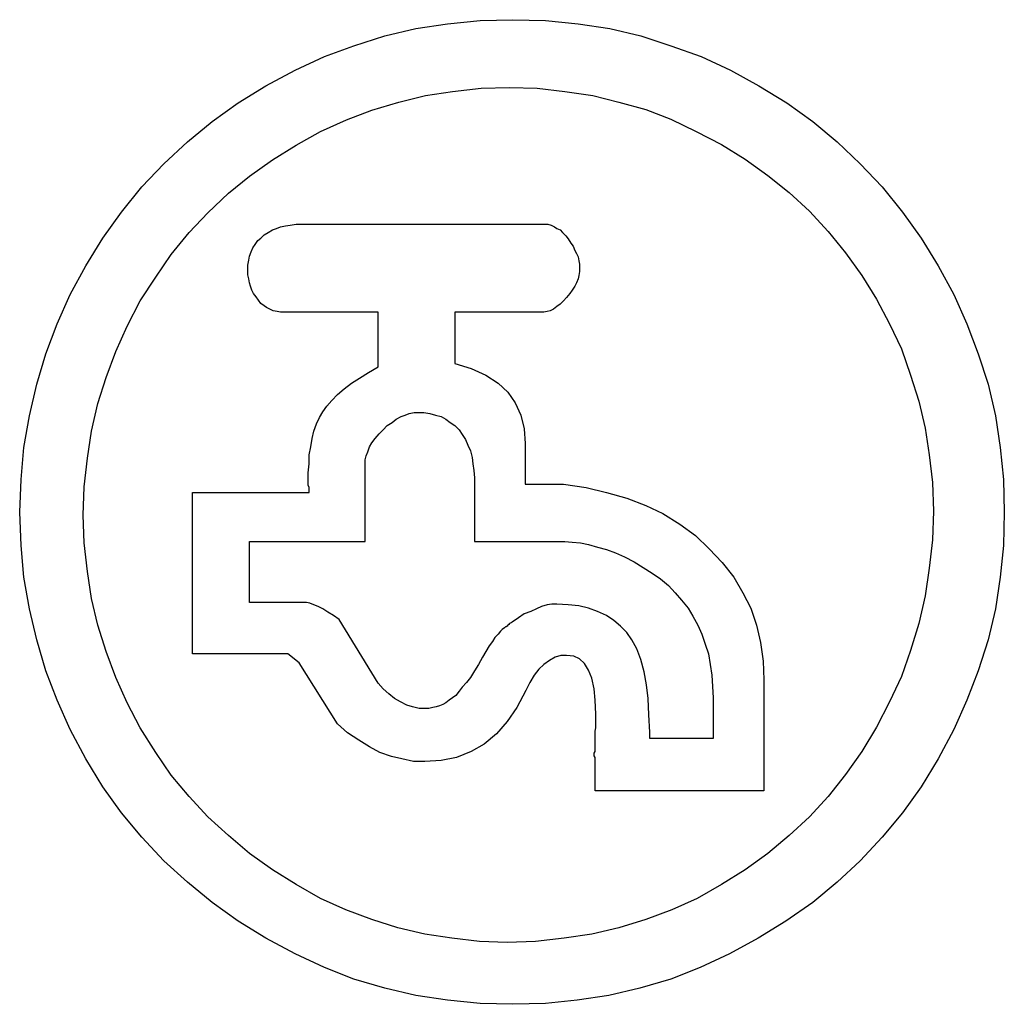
# Model space of a CAD drawing. Extents: x 0.4 to 23.7, y -0.5 to 2.1.
# Tile 4 of 5: x 18.8 to 21.2, y -0.4 to 2. Entities that reach past the tile are written whole.
import ezdxf

# ---------------------------------------------------------------- set-up
doc = ezdxf.new("R2010")
doc.units = 0

msp = doc.modelspace()

# ---------------------------------------------------------------- linework, layer by layer
at = {"color": 0}
for p, q in [((19.77344, 1.972656, 0.5), (19.84961, 1.984375, 0.5)), ((19.84961, 1.984375, 0.5), (19.92773, 1.992188, 0.5)), ((19.92773, 1.992188, 0.5), (20.00586, 1.994141, 0.5)), ((20.00586, 1.994141, 0.5), (20.08398, 1.992188, 0.5)), ((20.08398, 1.992188, 0.5), (20.16211, 1.984375, 0.5)), ((20.16211, 1.984375, 0.5), (20.23828, 1.972656, 0.5)), ((19.69922, 1.955078, 0.5), (19.77344, 1.972656, 0.5)), ((20.23828, 1.972656, 0.5), (20.3125, 1.955078, 0.5)), ((19.625, 1.931641, 0.5), (19.69922, 1.955078, 0.5)), ((20.3125, 1.955078, 0.5), (20.38477, 1.931641, 0.5)), ((19.55469, 1.90625, 0.5), (19.625, 1.931641, 0.5)), ((20.38477, 1.931641, 0.5), (20.45703, 1.90625, 0.5)), ((19.48438, 1.873047, 0.5), (19.55469, 1.90625, 0.5)), ((20.45703, 1.90625, 0.5), (20.52734, 1.873047, 0.5)), ((19.41406, 1.835938, 0.5), (19.48438, 1.873047, 0.5)), ((20.52734, 1.873047, 0.5), (20.5957, 1.835938, 0.5)), ((19.34766, 1.794922, 0.5), (19.41406, 1.835938, 0.5)), ((19.79688, 1.8125, 0.5), (19.86133, 1.822266, 0.5)), ((19.86133, 1.822266, 0.5), (19.92969, 1.830078, 0.5)), ((19.92969, 1.830078, 0.5), (19.99805, 1.832031, 0.5)), ((19.99805, 1.832031, 0.5), (20.06445, 1.830078, 0.5)), ((20.06445, 1.830078, 0.5), (20.13086, 1.822266, 0.5)), ((20.13086, 1.822266, 0.5), (20.19727, 1.8125, 0.5)), ((20.5957, 1.835938, 0.5), (20.66211, 1.794922, 0.5)), ((19.28516, 1.75, 0.5), (19.34766, 1.794922, 0.5)), ((19.66797, 1.777344, 0.5), (19.73242, 1.796875, 0.5)), ((19.73242, 1.796875, 0.5), (19.79688, 1.8125, 0.5)), ((20.19727, 1.8125, 0.5), (20.25977, 1.796875, 0.5)), ((20.25977, 1.796875, 0.5), (20.32422, 1.779297, 0.5)), ((20.66211, 1.794922, 0.5), (20.72461, 1.75, 0.5)), ((19.60742, 1.753906, 0.5), (19.66797, 1.777344, 0.5)), ((20.32422, 1.779297, 0.5), (20.38477, 1.755859, 0.5)), ((19.22656, 1.701172, 0.5), (19.28516, 1.75, 0.5)), ((19.54492, 1.726563, 0.5), (19.60742, 1.753906, 0.5)), ((20.38477, 1.755859, 0.5), (20.44531, 1.726563, 0.5)), ((20.72461, 1.75, 0.5), (20.7832, 1.701172, 0.5)), ((19.48633, 1.693359, 0.5), (19.54492, 1.726563, 0.5)), ((20.44531, 1.726563, 0.5), (20.50586, 1.695313, 0.5)), ((19.16992, 1.648438, 0.5), (19.22656, 1.701172, 0.5)), ((20.7832, 1.701172, 0.5), (20.83789, 1.648438, 0.5)), ((19.42969, 1.658203, 0.5), (19.48633, 1.693359, 0.5)), ((20.50586, 1.695313, 0.5), (20.5625, 1.660156, 0.5)), ((19.375, 1.619141, 0.5), (19.42969, 1.658203, 0.5)), ((20.5625, 1.660156, 0.5), (20.61719, 1.621094, 0.5)), ((19.11719, 1.59375, 0.5), (19.16992, 1.648438, 0.5)), ((20.83789, 1.648438, 0.5), (20.89063, 1.59375, 0.5)), ((19.32422, 1.578125, 0.5), (19.375, 1.619141, 0.5)), ((20.61719, 1.621094, 0.5), (20.66797, 1.580078, 0.5)), ((19.06836, 1.533203, 0.5), (19.11719, 1.59375, 0.5)), ((20.89063, 1.59375, 0.5), (20.93945, 1.533203, 0.5)), ((19.27539, 1.53125, 0.5), (19.32422, 1.578125, 0.5)), ((20.66797, 1.580078, 0.5), (20.7168, 1.535156, 0.5)), ((20.7168, 1.535156, 0.5), (20.76172, 1.486328, 0.5)), ((19.02344, 1.470703, 0.5), (19.06836, 1.533203, 0.5)), ((19.23047, 1.484375, 0.5), (19.27539, 1.53125, 0.5)), ((20.93945, 1.533203, 0.5), (20.98438, 1.470703, 0.5)), ((19.41992, 1.484375, 0.5), (19.42969, 1.490234, 0.5)), ((19.42969, 1.490234, 0.5), (19.43945, 1.494141, 0.5)), ((19.43945, 1.494141, 0.5), (19.44922, 1.498047, 0.5)), ((19.44922, 1.498047, 0.5), (19.46094, 1.5, 0.5)), ((19.46094, 1.5, 0.5), (19.47266, 1.501953, 0.5)), ((19.47266, 1.501953, 0.5), (19.48633, 1.503906, 0.5)), ((19.48633, 1.503906, 0.5), (20.08398, 1.503906, 0.5)), ((20.08398, 1.503906, 0.5), (20.08984, 1.503906, 0.5)), ((20.08984, 1.503906, 0.5), (20.09766, 1.501953, 0.5)), ((20.09766, 1.501953, 0.5), (20.10547, 1.498047, 0.5)), ((20.10547, 1.498047, 0.5), (20.11133, 1.494141, 0.5)), ((20.11133, 1.494141, 0.5), (20.11914, 1.490234, 0.5)), ((20.11914, 1.490234, 0.5), (20.125, 1.484375, 0.5)), ((18.98242, 1.404297, 0.5), (19.02344, 1.470703, 0.5)), ((19.1875, 1.431641, 0.5), (19.23047, 1.484375, 0.5)), ((19.38867, 1.455078, 0.5), (19.39453, 1.464844, 0.5)), ((19.39453, 1.464844, 0.5), (19.40234, 1.470703, 0.5)), ((19.40234, 1.470703, 0.5), (19.41016, 1.478516, 0.5)), ((19.41016, 1.478516, 0.5), (19.41992, 1.484375, 0.5)), ((20.125, 1.484375, 0.5), (20.13281, 1.476563, 0.5)), ((20.13281, 1.476563, 0.5), (20.13867, 1.46875, 0.5)), ((20.13867, 1.46875, 0.5), (20.14453, 1.458984, 0.5)), ((20.76172, 1.486328, 0.5), (20.80273, 1.435547, 0.5)), ((20.98438, 1.470703, 0.5), (21.02539, 1.404297, 0.5)), ((19.37891, 1.4375, 0.5), (19.38281, 1.447266, 0.5)), ((19.38281, 1.447266, 0.5), (19.38867, 1.455078, 0.5)), ((20.14453, 1.458984, 0.5), (20.15039, 1.451172, 0.5)), ((20.15039, 1.451172, 0.5), (20.1543, 1.441406, 0.5)), ((20.1543, 1.441406, 0.5), (20.1582, 1.433594, 0.5)), ((19.15039, 1.376953, 0.5), (19.1875, 1.431641, 0.5)), ((19.37109, 1.40625, 0.5), (19.37305, 1.417969, 0.5)), ((19.37305, 1.417969, 0.5), (19.375, 1.427734, 0.5)), ((19.375, 1.427734, 0.5), (19.37891, 1.4375, 0.5)), ((20.1582, 1.433594, 0.5), (20.16211, 1.425781, 0.5)), ((20.16211, 1.425781, 0.5), (20.16406, 1.416016, 0.5)), ((20.16406, 1.416016, 0.5), (20.16602, 1.408203, 0.5)), ((20.80273, 1.435547, 0.5), (20.8418, 1.380859, 0.5)), ((18.94531, 1.335938, 0.5), (18.98242, 1.404297, 0.5)), ((19.37109, 1.394531, 0.5), (19.37109, 1.40625, 0.5)), ((19.37109, 1.382813, 0.5), (19.37109, 1.394531, 0.5)), ((20.16602, 1.408203, 0.5), (20.16602, 1.398438, 0.5)), ((20.16602, 1.398438, 0.5), (20.16602, 1.390625, 0.5)), ((21.02539, 1.404297, 0.5), (21.0625, 1.335938, 0.5)), ((19.11328, 1.320313, 0.5), (19.15039, 1.376953, 0.5)), ((19.37305, 1.373047, 0.5), (19.37109, 1.382813, 0.5)), ((19.375, 1.363281, 0.5), (19.37305, 1.373047, 0.5)), ((20.16211, 1.373047, 0.5), (20.1582, 1.363281, 0.5)), ((20.16406, 1.380859, 0.5), (20.16211, 1.373047, 0.5)), ((20.16602, 1.390625, 0.5), (20.16406, 1.380859, 0.5)), ((20.8418, 1.380859, 0.5), (20.87695, 1.324219, 0.5)), ((19.37695, 1.355469, 0.5), (19.375, 1.363281, 0.5)), ((19.38086, 1.345703, 0.5), (19.37695, 1.355469, 0.5)), ((19.38477, 1.337891, 0.5), (19.38086, 1.345703, 0.5)), ((20.14844, 1.345703, 0.5), (20.14258, 1.337891, 0.5)), ((20.1543, 1.355469, 0.5), (20.14844, 1.345703, 0.5)), ((20.1582, 1.363281, 0.5), (20.1543, 1.355469, 0.5)), ((18.91406, 1.265625, 0.5), (18.94531, 1.335938, 0.5)), ((19.39063, 1.330078, 0.5), (19.38477, 1.337891, 0.5)), ((19.39648, 1.322266, 0.5), (19.39063, 1.330078, 0.5)), ((19.40234, 1.314453, 0.5), (19.39648, 1.322266, 0.5)), ((20.13477, 1.328125, 0.5), (20.12695, 1.320313, 0.5)), ((20.14258, 1.337891, 0.5), (20.13477, 1.328125, 0.5)), ((20.87695, 1.324219, 0.5), (20.9082, 1.265625, 0.5)), ((21.0625, 1.335938, 0.5), (21.09375, 1.265625, 0.5)), ((19.08203, 1.259766, 0.5), (19.11328, 1.320313, 0.5)), ((19.41016, 1.308594, 0.5), (19.40234, 1.314453, 0.5)), ((19.41602, 1.304688, 0.5), (19.41016, 1.308594, 0.5)), ((19.42383, 1.300781, 0.5), (19.41602, 1.304688, 0.5)), ((19.43164, 1.296875, 0.5), (19.42383, 1.300781, 0.5)), ((20.10352, 1.300781, 0.5), (20.0957, 1.296875, 0.5)), ((20.11133, 1.306641, 0.5), (20.10352, 1.300781, 0.5)), ((20.11914, 1.3125, 0.5), (20.11133, 1.306641, 0.5)), ((20.12695, 1.320313, 0.5), (20.11914, 1.3125, 0.5)), ((19.44141, 1.294922, 0.5), (19.43164, 1.296875, 0.5)), ((19.44922, 1.292969, 0.5), (19.44141, 1.294922, 0.5)), ((19.45898, 1.292969, 0.5), (19.44922, 1.292969, 0.5)), ((19.68359, 1.292969, 0.5), (19.45898, 1.292969, 0.5)), ((19.68359, 1.162109, 0.5), (19.68359, 1.292969, 0.5)), ((20.07227, 1.292969, 0.5), (19.86719, 1.292969, 0.5)), ((19.86719, 1.292969, 0.5), (19.86719, 1.169922, 0.5)), ((20.08008, 1.292969, 0.5), (20.07227, 1.292969, 0.5)), ((20.08789, 1.294922, 0.5), (20.08008, 1.292969, 0.5)), ((20.0957, 1.296875, 0.5), (20.08789, 1.294922, 0.5)), ((18.88672, 1.193359, 0.5), (18.91406, 1.265625, 0.5)), ((19.05469, 1.199219, 0.5), (19.08203, 1.259766, 0.5)), ((20.9082, 1.265625, 0.5), (20.9375, 1.205078, 0.5)), ((21.09375, 1.265625, 0.5), (21.12109, 1.193359, 0.5)), ((20.9375, 1.205078, 0.5), (20.95898, 1.142578, 0.5)), ((18.86523, 1.121094, 0.5), (18.88672, 1.193359, 0.5)), ((19.03125, 1.136719, 0.5), (19.05469, 1.199219, 0.5)), ((21.12109, 1.193359, 0.5), (21.14453, 1.121094, 0.5)), ((19.66016, 1.148438, 0.5), (19.68359, 1.162109, 0.5)), ((19.86719, 1.169922, 0.5), (19.90625, 1.158203, 0.5)), ((19.90625, 1.158203, 0.5), (19.94141, 1.142578, 0.5)), ((19.01172, 1.074219, 0.5), (19.03125, 1.136719, 0.5)), ((19.61914, 1.123047, 0.5), (19.63867, 1.134766, 0.5)), ((19.63867, 1.134766, 0.5), (19.66016, 1.148438, 0.5)), ((19.94141, 1.142578, 0.5), (19.9707, 1.123047, 0.5)), ((20.95898, 1.142578, 0.5), (20.97852, 1.080078, 0.5)), ((18.84766, 1.044922, 0.5), (18.86523, 1.121094, 0.5)), ((19.58594, 1.095703, 0.5), (19.60156, 1.109375, 0.5)), ((19.60156, 1.109375, 0.5), (19.61914, 1.123047, 0.5)), ((19.9707, 1.123047, 0.5), (19.99414, 1.101563, 0.5)), ((21.14453, 1.121094, 0.5), (21.16211, 1.044922, 0.5)), ((19.57227, 1.082031, 0.5), (19.58594, 1.095703, 0.5)), ((19.99414, 1.101563, 0.5), (20.01172, 1.076172, 0.5)), ((18.99609, 1.007813, 0.5), (19.01172, 1.074219, 0.5)), ((19.55078, 1.054688, 0.5), (19.56055, 1.068359, 0.5)), ((19.56055, 1.068359, 0.5), (19.57227, 1.082031, 0.5)), ((20.01172, 1.076172, 0.5), (20.02539, 1.046875, 0.5)), ((20.97852, 1.080078, 0.5), (20.99414, 1.015625, 0.5)), ((18.83398, 0.96875, 0.5), (18.84766, 1.044922, 0.5)), ((19.53516, 1.025391, 0.5), (19.54297, 1.041016, 0.5)), ((19.54297, 1.041016, 0.5), (19.55078, 1.054688, 0.5)), ((19.72656, 1.037109, 0.5), (19.73828, 1.042969, 0.5)), ((19.73828, 1.042969, 0.5), (19.74805, 1.046875, 0.5)), ((19.74805, 1.046875, 0.5), (19.75781, 1.050781, 0.5)), ((19.75781, 1.050781, 0.5), (19.76953, 1.052734, 0.5)), ((19.76953, 1.052734, 0.5), (19.7793, 1.052734, 0.5)), ((19.7793, 1.052734, 0.5), (19.79297, 1.052734, 0.5)), ((19.79297, 1.052734, 0.5), (19.80664, 1.050781, 0.5)), ((19.80664, 1.050781, 0.5), (19.82031, 1.046875, 0.5)), ((19.82031, 1.046875, 0.5), (19.83398, 1.042969, 0.5)), ((19.83398, 1.042969, 0.5), (19.8457, 1.037109, 0.5)), ((20.02539, 1.046875, 0.5), (20.0332, 1.013672, 0.5)), ((21.16211, 1.044922, 0.5), (21.17383, 0.96875, 0.5)), ((19.5293, 1.007813, 0.5), (19.53516, 1.025391, 0.5)), ((19.69531, 1.011719, 0.5), (19.70508, 1.021484, 0.5)), ((19.70508, 1.021484, 0.5), (19.7168, 1.029297, 0.5)), ((19.7168, 1.029297, 0.5), (19.72656, 1.037109, 0.5)), ((19.8457, 1.037109, 0.5), (19.85547, 1.029297, 0.5)), ((19.85547, 1.029297, 0.5), (19.86719, 1.021484, 0.5)), ((19.86719, 1.021484, 0.5), (19.87695, 1.011719, 0.5)), ((20.99414, 1.015625, 0.5), (21.00391, 0.951172, 0.5)), ((18.98633, 0.943359, 0.5), (18.99609, 1.007813, 0.5)), ((19.52539, 0.990234, 0.5), (19.5293, 1.007813, 0.5)), ((19.67578, 0.990234, 0.5), (19.68555, 1.001953, 0.5)), ((19.68555, 1.001953, 0.5), (19.69531, 1.011719, 0.5)), ((19.87695, 1.011719, 0.5), (19.88477, 1, 0.5)), ((19.88477, 1, 0.5), (19.89258, 0.988281, 0.5)), ((20.0332, 1.013672, 0.5), (20.03516, 0.978516, 0.5)), ((18.82813, 0.892578, 0.5), (18.83398, 0.96875, 0.5)), ((19.51758, 0.951172, 0.5), (19.52148, 0.970703, 0.5)), ((19.52148, 0.970703, 0.5), (19.52539, 0.990234, 0.5)), ((19.6582, 0.958984, 0.5), (19.66211, 0.970703, 0.5)), ((19.66211, 0.970703, 0.5), (19.66797, 0.980469, 0.5)), ((19.66797, 0.980469, 0.5), (19.67578, 0.990234, 0.5)), ((19.89258, 0.988281, 0.5), (19.89844, 0.974609, 0.5)), ((19.89844, 0.974609, 0.5), (19.9043, 0.960938, 0.5)), ((20.03516, 0.978516, 0.5), (20.03516, 0.880859, 0.5)), ((21.17383, 0.96875, 0.5), (21.18164, 0.892578, 0.5)), ((19.51758, 0.929688, 0.5), (19.51758, 0.951172, 0.5)), ((19.65234, 0.939453, 0.5), (19.6543, 0.949219, 0.5)), ((19.6543, 0.949219, 0.5), (19.6582, 0.958984, 0.5)), ((19.9043, 0.960938, 0.5), (19.9082, 0.945313, 0.5)), ((19.9082, 0.945313, 0.5), (19.91016, 0.929688, 0.5)), ((21.00391, 0.951172, 0.5), (21.01172, 0.884766, 0.5)), ((18.97852, 0.875, 0.5), (18.98633, 0.943359, 0.5)), ((19.51563, 0.908203, 0.5), (19.51758, 0.929688, 0.5)), ((19.65234, 0.927734, 0.5), (19.65234, 0.939453, 0.5)), ((19.65234, 0.744141, 0.5), (19.65234, 0.927734, 0.5)), ((19.91016, 0.929688, 0.5), (19.91211, 0.914063, 0.5)), ((19.51563, 0.902344, 0.5), (19.51563, 0.908203, 0.5)), ((19.51563, 0.896484, 0.5), (19.51563, 0.902344, 0.5)), ((19.91211, 0.914063, 0.5), (19.91406, 0.896484, 0.5)), ((18.82422, 0.814453, 0.5), (18.82813, 0.892578, 0.5)), ((18.97656, 0.806641, 0.5), (18.97852, 0.875, 0.5)), ((19.51563, 0.890625, 0.5), (19.51563, 0.896484, 0.5)), ((19.51563, 0.884766, 0.5), (19.51563, 0.890625, 0.5)), ((19.51563, 0.878906, 0.5), (19.51563, 0.884766, 0.5)), ((19.51758, 0.873047, 0.5), (19.51563, 0.878906, 0.5)), ((19.51758, 0.867188, 0.5), (19.51758, 0.873047, 0.5)), ((19.91406, 0.896484, 0.5), (19.91406, 0.744141, 0.5)), ((20.03516, 0.880859, 0.5), (20.12695, 0.880859, 0.5)), ((20.12695, 0.880859, 0.5), (20.18164, 0.873047, 0.5)), ((20.18164, 0.873047, 0.5), (20.23047, 0.861328, 0.5)), ((21.01172, 0.884766, 0.5), (21.01367, 0.816406, 0.5)), ((21.18164, 0.892578, 0.5), (21.18359, 0.814453, 0.5)), ((19.23828, 0.474609, 0.5), (19.23828, 0.861328, 0.5)), ((19.23828, 0.861328, 0.5), (19.51758, 0.861328, 0.5)), ((19.51758, 0.861328, 0.5), (19.51758, 0.867188, 0.5)), ((20.23047, 0.861328, 0.5), (20.2793, 0.847656, 0.5)), ((20.2793, 0.847656, 0.5), (20.32422, 0.830078, 0.5)), ((20.32422, 0.830078, 0.5), (20.36523, 0.810547, 0.5)), ((18.82813, 0.734375, 0.5), (18.82422, 0.814453, 0.5)), ((18.97852, 0.740234, 0.5), (18.97656, 0.806641, 0.5)), ((20.36523, 0.810547, 0.5), (20.40625, 0.785156, 0.5)), ((21.01367, 0.816406, 0.5), (21.01172, 0.748047, 0.5)), ((21.18359, 0.814453, 0.5), (21.18164, 0.734375, 0.5)), ((20.40625, 0.785156, 0.5), (20.44336, 0.757813, 0.5)), ((20.44336, 0.757813, 0.5), (20.47656, 0.726563, 0.5)), ((18.83398, 0.658203, 0.5), (18.82813, 0.734375, 0.5)), ((18.98633, 0.671875, 0.5), (18.97852, 0.740234, 0.5)), ((19.375, 0.597656, 0.5), (19.375, 0.744141, 0.5)), ((19.375, 0.744141, 0.5), (19.65234, 0.744141, 0.5)), ((19.91406, 0.744141, 0.5), (20.13086, 0.744141, 0.5)), ((20.13086, 0.744141, 0.5), (20.14844, 0.742188, 0.5)), ((20.14844, 0.742188, 0.5), (20.16797, 0.740234, 0.5)), ((20.16797, 0.740234, 0.5), (20.1875, 0.736328, 0.5)), ((20.1875, 0.736328, 0.5), (20.20898, 0.730469, 0.5)), ((21.01172, 0.748047, 0.5), (21.00391, 0.679688, 0.5)), ((21.18164, 0.734375, 0.5), (21.17383, 0.658203, 0.5)), ((20.20898, 0.730469, 0.5), (20.23047, 0.724609, 0.5)), ((20.23047, 0.724609, 0.5), (20.25195, 0.716797, 0.5)), ((20.25195, 0.716797, 0.5), (20.27344, 0.707031, 0.5)), ((20.47656, 0.726563, 0.5), (20.50781, 0.693359, 0.5)), ((20.27344, 0.707031, 0.5), (20.29688, 0.695313, 0.5)), ((20.29688, 0.695313, 0.5), (20.31836, 0.681641, 0.5)), ((20.50781, 0.693359, 0.5), (20.53516, 0.658203, 0.5)), ((18.99609, 0.607422, 0.5), (18.98633, 0.671875, 0.5)), ((20.31836, 0.681641, 0.5), (20.33984, 0.667969, 0.5)), ((20.33984, 0.667969, 0.5), (20.35938, 0.654297, 0.5)), ((21.00391, 0.679688, 0.5), (20.99414, 0.613281, 0.5)), ((18.84766, 0.582031, 0.5), (18.83398, 0.658203, 0.5)), ((20.35938, 0.654297, 0.5), (20.37891, 0.638672, 0.5)), ((20.37891, 0.638672, 0.5), (20.39453, 0.621094, 0.5)), ((20.53516, 0.658203, 0.5), (20.55664, 0.621094, 0.5)), ((21.17383, 0.658203, 0.5), (21.16211, 0.582031, 0.5)), ((20.39453, 0.621094, 0.5), (20.41016, 0.603516, 0.5)), ((20.55664, 0.621094, 0.5), (20.57617, 0.583984, 0.5)), ((19.01172, 0.542969, 0.5), (18.99609, 0.607422, 0.5)), ((19.50391, 0.597656, 0.5), (19.375, 0.597656, 0.5)), ((19.51172, 0.597656, 0.5), (19.50391, 0.597656, 0.5)), ((19.51953, 0.595703, 0.5), (19.51172, 0.597656, 0.5)), ((19.5293, 0.591797, 0.5), (19.51953, 0.595703, 0.5)), ((19.53906, 0.587891, 0.5), (19.5293, 0.591797, 0.5)), ((20.08789, 0.591797, 0.5), (20.07422, 0.587891, 0.5)), ((20.09961, 0.59375, 0.5), (20.08789, 0.591797, 0.5)), ((20.11133, 0.59375, 0.5), (20.09961, 0.59375, 0.5)), ((20.13867, 0.591797, 0.5), (20.11133, 0.59375, 0.5)), ((20.16406, 0.589844, 0.5), (20.13867, 0.591797, 0.5)), ((20.1875, 0.583984, 0.5), (20.16406, 0.589844, 0.5)), ((20.41016, 0.603516, 0.5), (20.42578, 0.583984, 0.5)), ((20.99414, 0.613281, 0.5), (20.97852, 0.546875, 0.5)), ((18.86523, 0.507813, 0.5), (18.84766, 0.582031, 0.5)), ((19.55078, 0.582031, 0.5), (19.53906, 0.587891, 0.5)), ((19.5625, 0.574219, 0.5), (19.55078, 0.582031, 0.5)), ((19.57617, 0.566406, 0.5), (19.5625, 0.574219, 0.5)), ((19.58984, 0.556641, 0.5), (19.57617, 0.566406, 0.5)), ((20.0332, 0.570313, 0.5), (20.01953, 0.560547, 0.5)), ((20.04883, 0.576172, 0.5), (20.0332, 0.570313, 0.5)), ((20.0625, 0.582031, 0.5), (20.04883, 0.576172, 0.5)), ((20.07422, 0.587891, 0.5), (20.0625, 0.582031, 0.5)), ((20.20898, 0.576172, 0.5), (20.1875, 0.583984, 0.5)), ((20.23047, 0.566406, 0.5), (20.20898, 0.576172, 0.5)), ((20.24805, 0.554688, 0.5), (20.23047, 0.566406, 0.5)), ((20.42578, 0.583984, 0.5), (20.4375, 0.564453, 0.5)), ((20.57617, 0.583984, 0.5), (20.58984, 0.542969, 0.5)), ((21.16211, 0.582031, 0.5), (21.14453, 0.507813, 0.5)), ((19.03125, 0.480469, 0.5), (19.01172, 0.542969, 0.5)), ((19.68359, 0.404297, 0.5), (19.58984, 0.556641, 0.5)), ((19.99414, 0.542969, 0.5), (19.99219, 0.541016, 0.5)), ((19.99609, 0.544922, 0.5), (19.99414, 0.542969, 0.5)), ((19.99805, 0.546875, 0.5), (19.99609, 0.544922, 0.5)), ((20.00195, 0.548828, 0.5), (19.99805, 0.546875, 0.5)), ((20.00391, 0.550781, 0.5), (20.00195, 0.548828, 0.5)), ((20.01953, 0.560547, 0.5), (20.00391, 0.550781, 0.5)), ((20.26367, 0.541016, 0.5), (20.24805, 0.554688, 0.5)), ((20.4375, 0.564453, 0.5), (20.44922, 0.542969, 0.5)), ((20.44922, 0.542969, 0.5), (20.45898, 0.521484, 0.5)), ((20.58984, 0.542969, 0.5), (20.59961, 0.501953, 0.5)), ((20.97852, 0.546875, 0.5), (20.95898, 0.482422, 0.5)), ((19.9707, 0.521484, 0.5), (19.96289, 0.513672, 0.5)), ((19.97656, 0.529297, 0.5), (19.9707, 0.521484, 0.5)), ((19.98047, 0.533203, 0.5), (19.97656, 0.529297, 0.5)), ((19.98633, 0.537109, 0.5), (19.98047, 0.533203, 0.5)), ((19.98828, 0.539063, 0.5), (19.98633, 0.537109, 0.5)), ((19.99023, 0.539063, 0.5), (19.98828, 0.539063, 0.5)), ((19.99219, 0.541016, 0.5), (19.99023, 0.539063, 0.5)), ((20.2793, 0.525391, 0.5), (20.26367, 0.541016, 0.5)), ((20.29102, 0.507813, 0.5), (20.2793, 0.525391, 0.5)), ((20.45898, 0.521484, 0.5), (20.4668, 0.498047, 0.5)), ((18.88672, 0.433594, 0.5), (18.86523, 0.507813, 0.5)), ((19.95703, 0.503906, 0.5), (19.94922, 0.494141, 0.5)), ((19.96289, 0.513672, 0.5), (19.95703, 0.503906, 0.5)), ((20.30273, 0.486328, 0.5), (20.29102, 0.507813, 0.5)), ((20.4668, 0.498047, 0.5), (20.47461, 0.474609, 0.5)), ((20.59961, 0.501953, 0.5), (20.60547, 0.457031, 0.5)), ((21.14453, 0.507813, 0.5), (21.12109, 0.433594, 0.5)), ((19.05469, 0.417969, 0.5), (19.03125, 0.480469, 0.5)), ((19.4668, 0.474609, 0.5), (19.23828, 0.474609, 0.5)), ((19.49414, 0.453125, 0.5), (19.4668, 0.474609, 0.5)), ((19.94141, 0.480469, 0.5), (19.93359, 0.466797, 0.5)), ((19.94922, 0.494141, 0.5), (19.94141, 0.480469, 0.5)), ((20.3125, 0.460938, 0.5), (20.30273, 0.486328, 0.5)), ((20.47461, 0.474609, 0.5), (20.47852, 0.449219, 0.5)), ((20.95898, 0.482422, 0.5), (20.9375, 0.419922, 0.5)), ((19.58594, 0.306641, 0.5), (19.49414, 0.453125, 0.5)), ((19.92383, 0.449219, 0.5), (19.91406, 0.433594, 0.5)), ((19.93359, 0.466797, 0.5), (19.92383, 0.449219, 0.5)), ((20.08008, 0.449219, 0.5), (20.06836, 0.4375, 0.5)), ((20.09375, 0.458984, 0.5), (20.08008, 0.449219, 0.5)), ((20.10742, 0.466797, 0.5), (20.09375, 0.458984, 0.5)), ((20.12109, 0.470703, 0.5), (20.10742, 0.466797, 0.5)), ((20.13477, 0.470703, 0.5), (20.12109, 0.470703, 0.5)), ((20.15234, 0.46875, 0.5), (20.13477, 0.470703, 0.5)), ((20.16602, 0.462891, 0.5), (20.15234, 0.46875, 0.5)), ((20.17773, 0.451172, 0.5), (20.16602, 0.462891, 0.5)), ((20.1875, 0.435547, 0.5), (20.17773, 0.451172, 0.5)), ((20.32031, 0.431641, 0.5), (20.3125, 0.460938, 0.5)), ((20.47852, 0.449219, 0.5), (20.48242, 0.423828, 0.5)), ((20.60547, 0.457031, 0.5), (20.60742, 0.412109, 0.5)), ((18.91406, 0.363281, 0.5), (18.88672, 0.433594, 0.5)), ((19.91406, 0.433594, 0.5), (19.9043, 0.417969, 0.5)), ((20.06836, 0.4375, 0.5), (20.05664, 0.423828, 0.5)), ((20.19531, 0.416016, 0.5), (20.1875, 0.435547, 0.5)), ((20.32617, 0.400391, 0.5), (20.32031, 0.431641, 0.5)), ((21.12109, 0.433594, 0.5), (21.09375, 0.363281, 0.5)), ((19.08203, 0.357422, 0.5), (19.05469, 0.417969, 0.5)), ((19.69531, 0.390625, 0.5), (19.68359, 0.404297, 0.5)), ((19.89453, 0.40625, 0.5), (19.88477, 0.394531, 0.5)), ((19.9043, 0.417969, 0.5), (19.89453, 0.40625, 0.5)), ((20.04688, 0.40625, 0.5), (20.03711, 0.386719, 0.5)), ((20.05664, 0.423828, 0.5), (20.04688, 0.40625, 0.5)), ((20.20117, 0.390625, 0.5), (20.19531, 0.416016, 0.5)), ((20.48242, 0.423828, 0.5), (20.48438, 0.396484, 0.5)), ((20.60742, 0.412109, 0.5), (20.60742, 0.146484, 0.5)), ((20.9375, 0.419922, 0.5), (20.9082, 0.359375, 0.5)), ((19.70898, 0.378906, 0.5), (19.69531, 0.390625, 0.5)), ((19.72266, 0.367188, 0.5), (19.70898, 0.378906, 0.5)), ((19.87695, 0.384766, 0.5), (19.86914, 0.375, 0.5)), ((19.88477, 0.394531, 0.5), (19.87695, 0.384766, 0.5)), ((20.03711, 0.386719, 0.5), (20.01563, 0.345703, 0.5)), ((20.20313, 0.363281, 0.5), (20.20117, 0.390625, 0.5)), ((20.33008, 0.367188, 0.5), (20.32617, 0.400391, 0.5)), ((20.48438, 0.396484, 0.5), (20.48633, 0.369141, 0.5)), ((18.94531, 0.292969, 0.5), (18.91406, 0.363281, 0.5)), ((19.11328, 0.296875, 0.5), (19.08203, 0.357422, 0.5)), ((19.73633, 0.359375, 0.5), (19.72266, 0.367188, 0.5)), ((19.75195, 0.351563, 0.5), (19.73633, 0.359375, 0.5)), ((19.8457, 0.357422, 0.5), (19.83789, 0.353516, 0.5)), ((19.85352, 0.363281, 0.5), (19.8457, 0.357422, 0.5)), ((19.86133, 0.369141, 0.5), (19.85352, 0.363281, 0.5)), ((19.86914, 0.375, 0.5), (19.86133, 0.369141, 0.5)), ((20.20508, 0.330078, 0.5), (20.20313, 0.363281, 0.5)), ((20.33203, 0.328125, 0.5), (20.33008, 0.367188, 0.5)), ((20.48633, 0.369141, 0.5), (20.48633, 0.271484, 0.5)), ((20.9082, 0.359375, 0.5), (20.87695, 0.298828, 0.5)), ((21.09375, 0.363281, 0.5), (21.0625, 0.292969, 0.5)), ((19.76563, 0.347656, 0.5), (19.75195, 0.351563, 0.5)), ((19.78125, 0.34375, 0.5), (19.76563, 0.347656, 0.5)), ((19.79688, 0.34375, 0.5), (19.78125, 0.34375, 0.5)), ((19.80469, 0.34375, 0.5), (19.79688, 0.34375, 0.5)), ((19.81445, 0.345703, 0.5), (19.80469, 0.34375, 0.5)), ((19.82227, 0.347656, 0.5), (19.81445, 0.345703, 0.5)), ((19.83008, 0.349609, 0.5), (19.82227, 0.347656, 0.5)), ((19.83789, 0.353516, 0.5), (19.83008, 0.349609, 0.5)), ((20.01563, 0.345703, 0.5), (19.99219, 0.3125, 0.5)), ((19.99219, 0.3125, 0.5), (19.9668, 0.283203, 0.5)), ((20.20508, 0.324219, 0.5), (20.20508, 0.330078, 0.5)), ((20.20508, 0.318359, 0.5), (20.20508, 0.324219, 0.5)), ((20.20508, 0.310547, 0.5), (20.20508, 0.318359, 0.5)), ((20.20508, 0.304688, 0.5), (20.20508, 0.310547, 0.5)), ((20.33398, 0.287109, 0.5), (20.33203, 0.328125, 0.5)), ((18.98242, 0.222656, 0.5), (18.94531, 0.292969, 0.5)), ((19.15039, 0.238281, 0.5), (19.11328, 0.296875, 0.5)), ((19.60938, 0.285156, 0.5), (19.58594, 0.306641, 0.5)), ((19.63672, 0.267578, 0.5), (19.60938, 0.285156, 0.5)), ((19.9668, 0.283203, 0.5), (19.9375, 0.257813, 0.5)), ((20.20313, 0.289063, 0.5), (20.20508, 0.296875, 0.5)), ((20.20313, 0.279297, 0.5), (20.20313, 0.289063, 0.5)), ((20.20508, 0.296875, 0.5), (20.20508, 0.304688, 0.5)), ((20.33398, 0.285156, 0.5), (20.33398, 0.287109, 0.5)), ((20.33398, 0.283203, 0.5), (20.33398, 0.285156, 0.5)), ((20.33398, 0.28125, 0.5), (20.33398, 0.283203, 0.5)), ((20.87695, 0.298828, 0.5), (20.8418, 0.240234, 0.5)), ((21.0625, 0.292969, 0.5), (21.02539, 0.222656, 0.5)), ((19.66211, 0.251953, 0.5), (19.63672, 0.267578, 0.5)), ((20.20313, 0.271484, 0.5), (20.20313, 0.279297, 0.5)), ((20.20313, 0.263672, 0.5), (20.20313, 0.271484, 0.5)), ((20.20313, 0.257813, 0.5), (20.20313, 0.263672, 0.5)), ((20.33398, 0.279297, 0.5), (20.33398, 0.28125, 0.5)), ((20.33398, 0.277344, 0.5), (20.33398, 0.279297, 0.5)), ((20.33398, 0.275391, 0.5), (20.33398, 0.277344, 0.5)), ((20.33398, 0.273438, 0.5), (20.33398, 0.275391, 0.5)), ((20.33398, 0.271484, 0.5), (20.33398, 0.273438, 0.5)), ((20.48633, 0.271484, 0.5), (20.33398, 0.271484, 0.5)), ((19.1875, 0.183594, 0.5), (19.15039, 0.238281, 0.5)), ((19.6875, 0.238281, 0.5), (19.66211, 0.251953, 0.5)), ((19.71484, 0.228516, 0.5), (19.6875, 0.238281, 0.5)), ((19.90625, 0.240234, 0.5), (19.87109, 0.226563, 0.5)), ((19.9375, 0.257813, 0.5), (19.90625, 0.240234, 0.5)), ((20.20117, 0.236328, 0.5), (20.20313, 0.240234, 0.5)), ((20.20117, 0.232422, 0.5), (20.20117, 0.236328, 0.5)), ((20.20313, 0.251953, 0.5), (20.20313, 0.257813, 0.5)), ((20.20313, 0.248047, 0.5), (20.20313, 0.251953, 0.5)), ((20.20313, 0.244141, 0.5), (20.20313, 0.248047, 0.5)), ((20.20313, 0.240234, 0.5), (20.20313, 0.244141, 0.5)), ((20.8418, 0.240234, 0.5), (20.80273, 0.185547, 0.5)), ((19.02344, 0.15625, 0.5), (18.98242, 0.222656, 0.5)), ((19.74023, 0.222656, 0.5), (19.71484, 0.228516, 0.5)), ((19.76758, 0.216797, 0.5), (19.74023, 0.222656, 0.5)), ((19.79492, 0.216797, 0.5), (19.76758, 0.216797, 0.5)), ((19.83398, 0.21875, 0.5), (19.79492, 0.216797, 0.5)), ((19.87109, 0.226563, 0.5), (19.83398, 0.21875, 0.5)), ((20.20117, 0.230469, 0.5), (20.20117, 0.232422, 0.5)), ((20.20313, 0.226563, 0.5), (20.20117, 0.230469, 0.5)), ((20.20313, 0.224609, 0.5), (20.20313, 0.226563, 0.5)), ((20.20313, 0.220703, 0.5), (20.20313, 0.224609, 0.5)), ((20.20313, 0.21875, 0.5), (20.20313, 0.220703, 0.5)), ((20.20313, 0.216797, 0.5), (20.20313, 0.21875, 0.5)), ((20.20313, 0.214844, 0.5), (20.20313, 0.216797, 0.5)), ((20.20313, 0.212891, 0.5), (20.20313, 0.214844, 0.5)), ((20.20313, 0.146484, 0.5), (20.20313, 0.212891, 0.5)), ((21.02539, 0.222656, 0.5), (20.98438, 0.15625, 0.5)), ((19.23047, 0.132813, 0.5), (19.1875, 0.183594, 0.5)), ((20.80273, 0.185547, 0.5), (20.76172, 0.132813, 0.5)), ((19.06836, 0.09375, 0.5), (19.02344, 0.15625, 0.5)), ((20.60742, 0.146484, 0.5), (20.20313, 0.146484, 0.5)), ((20.98438, 0.15625, 0.5), (20.93945, 0.09375, 0.5)), ((19.27539, 0.083984, 0.5), (19.23047, 0.132813, 0.5)), ((20.76172, 0.132813, 0.5), (20.7168, 0.083984, 0.5)), ((19.11719, 0.035156, 0.5), (19.06836, 0.09375, 0.5)), ((19.32422, 0.039063, 0.5), (19.27539, 0.083984, 0.5)), ((20.7168, 0.083984, 0.5), (20.66797, 0.039063, 0.5)), ((20.93945, 0.09375, 0.5), (20.89063, 0.035156, 0.5)), ((19.16992, -0.021484, 0.5), (19.11719, 0.035156, 0.5)), ((19.375, -0.003906, 0.5), (19.32422, 0.039063, 0.5)), ((20.66797, 0.039063, 0.5), (20.61719, -0.003906, 0.5)), ((20.89063, 0.035156, 0.5), (20.83789, -0.021484, 0.5)), ((19.22656, -0.072266, 0.5), (19.16992, -0.021484, 0.5)), ((19.42969, -0.042969, 0.5), (19.375, -0.003906, 0.5)), ((20.61719, -0.003906, 0.5), (20.5625, -0.042969, 0.5)), ((20.83789, -0.021484, 0.5), (20.7832, -0.072266, 0.5)), ((19.48633, -0.078125, 0.5), (19.42969, -0.042969, 0.5)), ((20.5625, -0.042969, 0.5), (20.50586, -0.078125, 0.5)), ((19.28516, -0.121094, 0.5), (19.22656, -0.072266, 0.5)), ((19.54492, -0.111328, 0.5), (19.48633, -0.078125, 0.5)), ((20.50586, -0.078125, 0.5), (20.44727, -0.111328, 0.5)), ((20.7832, -0.072266, 0.5), (20.72461, -0.121094, 0.5)), ((19.60547, -0.138672, 0.5), (19.54492, -0.111328, 0.5)), ((20.44727, -0.111328, 0.5), (20.38672, -0.138672, 0.5)), ((19.34766, -0.166016, 0.5), (19.28516, -0.121094, 0.5)), ((19.66797, -0.162109, 0.5), (19.60547, -0.138672, 0.5)), ((20.38672, -0.138672, 0.5), (20.32422, -0.162109, 0.5)), ((20.72461, -0.121094, 0.5), (20.66016, -0.166016, 0.5)), ((19.73047, -0.181641, 0.5), (19.66797, -0.162109, 0.5)), ((20.32422, -0.162109, 0.5), (20.25977, -0.181641, 0.5)), ((19.41406, -0.207031, 0.5), (19.34766, -0.166016, 0.5)), ((19.79492, -0.197266, 0.5), (19.73047, -0.181641, 0.5)), ((20.25977, -0.181641, 0.5), (20.19531, -0.197266, 0.5)), ((20.66016, -0.166016, 0.5), (20.59375, -0.207031, 0.5)), ((19.48438, -0.244141, 0.5), (19.41406, -0.207031, 0.5)), ((19.85938, -0.207031, 0.5), (19.79492, -0.197266, 0.5)), ((19.92578, -0.214844, 0.5), (19.85938, -0.207031, 0.5)), ((20.12891, -0.207031, 0.5), (20.06055, -0.214844, 0.5)), ((20.19531, -0.197266, 0.5), (20.12891, -0.207031, 0.5)), ((20.59375, -0.207031, 0.5), (20.52539, -0.244141, 0.5)), ((19.99219, -0.216797, 0.5), (19.92578, -0.214844, 0.5)), ((20.06055, -0.214844, 0.5), (19.99219, -0.216797, 0.5)), ((19.55469, -0.277344, 0.5), (19.48438, -0.244141, 0.5)), ((20.52539, -0.244141, 0.5), (20.45508, -0.277344, 0.5)), ((19.625, -0.304688, 0.5), (19.55469, -0.277344, 0.5)), ((20.45508, -0.277344, 0.5), (20.38477, -0.304688, 0.5)), ((19.69922, -0.326172, 0.5), (19.625, -0.304688, 0.5)), ((20.38477, -0.304688, 0.5), (20.31055, -0.326172, 0.5)), ((19.77344, -0.34375, 0.5), (19.69922, -0.326172, 0.5)), ((20.31055, -0.326172, 0.5), (20.23633, -0.34375, 0.5)), ((19.84961, -0.355469, 0.5), (19.77344, -0.34375, 0.5)), ((20.23633, -0.34375, 0.5), (20.16016, -0.355469, 0.5)), ((19.92773, -0.363281, 0.5), (19.84961, -0.355469, 0.5)), ((20.00586, -0.365234, 0.5), (19.92773, -0.363281, 0.5)), ((20.08398, -0.363281, 0.5), (20.00586, -0.365234, 0.5)), ((20.16016, -0.355469, 0.5), (20.08398, -0.363281, 0.5))]:
    msp.add_line(p, q, dxfattribs=at)

doc.saveas('drawing.dxf')
